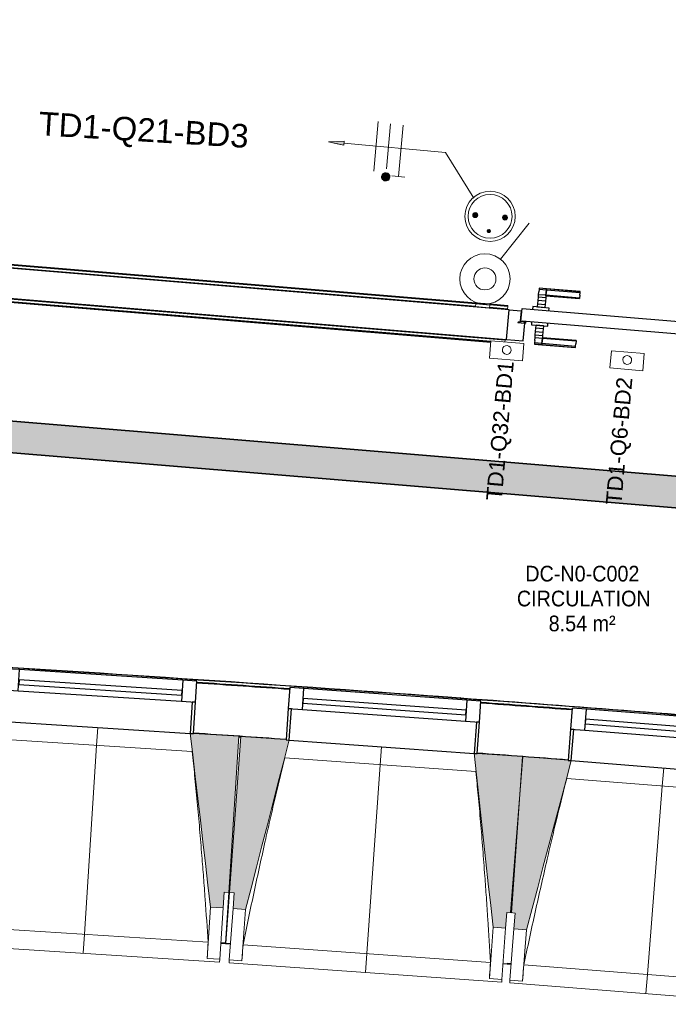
# Model space of a CAD drawing. Header units: millimetres. Extents: x -2845 to 74565, y -36590 to 13748.
# Tile 43 of 90: x 40119 to 42184, y -21681 to -18543. Entities that reach past the tile are written whole.
import ezdxf

# ---------------------------------------------------------------- set-up
doc = ezdxf.new("R2010")
doc.units = ezdxf.units.MM
for name, color, linetype, lineweight in [('A-DETL-GENF', 7, 'Continuous', 18), ('A-DOOR', 7, 'Continuous', 25), ('A-FLOR', 7, 'Continuous', 25), ('A-FLOR-HRAL', 7, 'Continuous', 18), ('A-GENM', 7, 'Continuous', 18), ('A-GLAZ', 7, 'Continuous', 25), ('A-WALL', 7, 'Continuous', 25), ('CABLE', 7, 'Continuous', 30), ('CABLES', 7, 'Continuous', 18), ('CHEMIN DE CABLE ELE', 7, 'Continuous', 18), ('ESPACE', 7, 'Continuous', 30), ('I-WALL', 7, 'Continuous', 25), ('INSTAL ELECTRIQUE', 7, 'Continuous', 18), ('Q-SPCQ', 7, 'Continuous', 18), ('S-BEAM', 7, 'Continuous', 18)]:
    doc.layers.add(name, color=color, linetype=linetype, lineweight=lineweight)
doc.styles.add('Arial_2', font='arial.ttf', dxfattribs={"height": 75})
doc.styles.add('Arial_3', font='arial.ttf', dxfattribs={"height": 50})
doc.styles.add('Arial_4', font='arial.ttf', dxfattribs={"width": 0.9, "height": 50})

# ---------------------------------------------------------------- blocks, each defined once
blk = doc.blocks.new('20_MUR PREFA_01 - MODULE_01 B-3165811-2021_015_1111_DCE_1_50_N0 FINI_CFO_PCN')
at = {"layer": 'A-GENM'}
for p, q in [((0, 722.1), (0, 661.4)), ((0, 661.4), (0, 58.5)), ((0, 0.7), (0, 58.5))]:
    blk.add_line(p, q, dxfattribs=at)
blk = doc.blocks.new('B02_DC_STR_rvt-1-2021_015_1111_DCE_1_50_N0 FINI_CFO_PCN')
at = {"layer": 'S-BEAM', "lineweight": 5, "true_color": 0x787878}
for points in [[(-12403.2, -21373.3), (-12400, -21323.4), (-12385, -21324.4), (-12352.8, -20826.6), (-12497.4, -20817.3), (-12497.4, -20818), (-12507.4, -20817.3), (-12443.1, -21370.7), (-12431.6, -21371.5)], [(-12331.4, -21378.4), (-12192.6, -20838.8), (-12202.6, -20838.1), (-12202.6, -20837.4), (-12347, -20827.1), (-12382.7, -21324.6), (-12367.8, -21325.6), (-12371.3, -21375.5), (-12333.6, -21378.2)], [(-11503.6, -21437.7), (-11500, -21387.9), (-11485, -21388.9), (-11449.3, -20891.4), (-11593.9, -20881.1), (-11593.9, -20881.7), (-11603.9, -20881), (-11543.5, -21434.9)], [(-11437, -21442.9), (-11294.4, -20904.3), (-11304.4, -20903.5), (-11304.4, -20902.8), (-11448.8, -20891.5), (-11487.9, -21388.7), (-11472.9, -21389.9), (-11476.9, -21439.8), (-11451.9, -21441.7)]]:
    blk.add_hatch(color=8, dxfattribs=at).paths.add_polyline_path(points)
at = {"layer": 'A-FLOR'}
for p, q in [((-12395.5, -21486.2), (-12410.5, -21485.2)), ((-12379.4, -21488.2), (-12410.5, -21486)), ((-12410.5, -21486), (-12379.4, -21488.2)), ((-11511.6, -21550.3), (-11485.7, -21552.3)), ((-11485.7, -21551.5), (-11498.3, -21550.5))]:
    blk.add_line(p, q, dxfattribs=at)
at = {"layer": 'S-BEAM'}
for p, q in [((-12352.8, -20826.6), (-12497.4, -20817.3)), ((-12385, -21324.4), (-12352.8, -20826.6)), ((-12347, -20827.1), (-12382.7, -21324.6)), ((-12202.5, -20837.4), (-12347, -20827.1)), ((-12501, -20875.6), (-13110.2, -20836.2)), ((-11449.3, -20891.4), (-11593.9, -20881.1)), ((-11448.8, -20891.5), (-11487.9, -21388.7)), ((-11485, -21388.9), (-11449.3, -20891.4)), ((-11304.3, -20902.8), (-11448.8, -20891.5)), ((-11597.9, -20939.4), (-12206.8, -20895.7)), ((-10700.4, -21009), (-11309.1, -20961.1)), ((-12403.2, -21373.3), (-12400, -21323.4)), ((-12400, -21323.4), (-12385, -21324.4)), ((-12385, -21324.4), (-12395.5, -21486.2)), ((-12394.3, -21486.3), (-12382.7, -21324.6)), ((-12382.7, -21324.6), (-12367.8, -21325.6)), ((-12367.8, -21325.6), (-12371.3, -21375.5)), ((-12443.1, -21370.7), (-12453.7, -21534.6)), ((-12443.1, -21370.7), (-12403.2, -21373.3)), ((-12403.2, -21373.3), (-12413.8, -21537.2)), ((-12383.1, -21539.3), (-12371.3, -21375.5)), ((-12371.3, -21375.5), (-12331.4, -21378.4)), ((-12343.2, -21542.2), (-12331.4, -21378.4)), ((-11503.6, -21437.7), (-11500, -21387.9)), ((-11500, -21387.9), (-11485, -21388.9)), ((-11487.9, -21388.7), (-11472.9, -21389.9)), ((-11472.9, -21389.9), (-11476.9, -21439.8)), ((-13238.5, -21432.1), (-12450.6, -21483.1)), ((-11543.5, -21434.9), (-11555.2, -21598.7)), ((-11543.5, -21434.9), (-11503.6, -21437.7)), ((-11503.6, -21437.7), (-11515.3, -21601.5)), ((-11489.8, -21603.5), (-11476.9, -21439.8)), ((-11476.9, -21439.8), (-11437, -21442.9)), ((-11449.9, -21606.6), (-11437, -21442.9)), ((-13282.6, -21490), (-12414.4, -21546.2)), ((-12410.6, -21487.3), (-12395.6, -21488.3)), ((-12395.5, -21487.1), (-12395.6, -21488.3)), ((-12394.5, -21488.4), (-12394.4, -21487.2)), ((-12394.5, -21488.4), (-12379.5, -21489.4)), ((-12339.3, -21490.7), (-11551.8, -21547.2)), ((-12453.7, -21534.6), (-12453.8, -21534.3)), ((-12413.8, -21537.2), (-12453.7, -21534.6)), ((-12413.8, -21537.2), (-12414.4, -21546.2)), ((-12383.7, -21548.3), (-12383.1, -21539.3)), ((-12383.7, -21548.3), (-11516, -21610.6)), ((-12343.2, -21542.2), (-12383.1, -21539.3)), ((-12343.1, -21541.9), (-12343.2, -21542.2)), ((-11511.7, -21551.7), (-11498.5, -21552.6)), ((-11498.5, -21552.6), (-11485.8, -21553.6)), ((-11445.6, -21555.2), (-10658.5, -21617.1)), ((-11555.2, -21598.7), (-11555.2, -21598.4)), ((-11515.3, -21601.5), (-11555.2, -21598.7)), ((-11515.3, -21601.5), (-11516, -21610.6)), ((-11490.5, -21612.5), (-11489.8, -21603.5)), ((-11490.5, -21612.5), (-10623.1, -21680.7)), ((-11449.9, -21606.6), (-11489.8, -21603.5)), ((-11449.8, -21606.3), (-11449.9, -21606.6))]:
    blk.add_line(p, q, dxfattribs=at)
at = {"layer": 'S-BEAM', "flags": 128}
for points in [[(-12507.5, -20816.6), (-12499.4, -20885.9), (-12491.4, -20955.2), (-12483.3, -21024.4), (-12475.3, -21093.7), (-12467.3, -21162.9), (-12459.2, -21232.2), (-12451.2, -21301.5), (-12443.1, -21370.7)], [(-12331.4, -21378.4), (-12314.1, -21310.8), (-12296.7, -21243.3), (-12279.3, -21175.8), (-12261.9, -21108.3), (-12244.6, -21040.7), (-12227.2, -20973.2), (-12209.8, -20905.7), (-12192.4, -20838.1)], [(-11603.9, -20880.3), (-11596.4, -20949.7), (-11588.8, -21019), (-11581.3, -21088.3), (-11573.7, -21157.6), (-11566.1, -21226.9), (-11558.6, -21296.3), (-11551, -21365.6), (-11543.5, -21434.9)], [(-11437, -21442.9), (-11419.2, -21375.5), (-11401.3, -21308.1), (-11383.5, -21240.7), (-11365.6, -21173.3), (-11347.8, -21105.9), (-11329.9, -21038.4), (-11312.1, -20971), (-11294.3, -20903.6)], [(-12453.8, -21534.3), (-12453.1, -21524.1), (-12452.5, -21513.9), (-12451.9, -21503.6), (-12451.3, -21493.4), (-12450.6, -21483.1)], [(-12339.3, -21490.7), (-12340, -21501), (-12340.8, -21511.2), (-12341.6, -21521.4), (-12342.4, -21531.7), (-12343.1, -21541.9)], [(-11555.2, -21598.4), (-11554.5, -21588.2), (-11553.8, -21577.9), (-11553.1, -21567.7), (-11552.4, -21557.5), (-11551.8, -21547.2)], [(-11445.6, -21555.2), (-11446.4, -21565.4), (-11447.3, -21575.6), (-11448.1, -21585.9), (-11449, -21596.1), (-11449.8, -21606.3)]]:
    blk.add_lwpolyline(points, dxfattribs=at)
at = {"layer": 'S-BEAM'}
for points, knots in [([(-12450.6, -21483.1), (-12453.6, -21437.2), (-12458.3, -21368.5), (-12465, -21276.8), (-12470.9, -21202.3), (-12477.6, -21122.1), (-12485.2, -21036.2), (-12493.1, -20954), (-12498.5, -20900.5), (-12501.1, -20875.6)], [0, 0, 0, 0, 0.2222222, 0.3333333, 0.4444444, 0.5833333, 0.7222222, 0.8611111, 0.9816328, 0.9816328, 0.9816328, 0.9816328]), ([(-12206.7, -20895.7), (-12216.8, -20936.8), (-12232, -21000.2), (-12252, -21086.3), (-12268.6, -21159.1), (-12286, -21237.7), (-12310.3, -21350.1), (-12327.8, -21434.4), (-12339.3, -21490.7)], [0.0183454, 0.0183454, 0.0183454, 0.0183454, 0.2222222, 0.3333333, 0.4444444, 0.5833333, 0.7222222, 1, 1, 1, 1]), ([(-11551.8, -21547.2), (-11554.4, -21501.3), (-11558.6, -21432.5), (-11564.7, -21340.8), (-11570, -21266.3), (-11576.2, -21186), (-11583.2, -21100), (-11590.5, -21017.8), (-11595.6, -20964.3), (-11598, -20939.4)], [0, 0, 0, 0, 0.2222222, 0.3333333, 0.4444444, 0.5833333, 0.7222222, 0.8611111, 0.9816328, 0.9816328, 0.9816328, 0.9816328]), ([(-11308.9, -20961.1), (-11319.3, -21002.1), (-11335, -21065.4), (-11355.6, -21151.3), (-11372.6, -21224.1), (-11390.6, -21302.6), (-11415.7, -21414.8), (-11433.8, -21499), (-11445.6, -21555.2)], [0.0183454, 0.0183454, 0.0183454, 0.0183454, 0.2222222, 0.3333333, 0.4444444, 0.5833333, 0.7222222, 1, 1, 1, 1])]:
    blk.add_open_spline(points, degree=3, knots=knots, dxfattribs=at)
at = {"layer": 'S-BEAM', "color": 5, "lineweight": 25, "true_color": 0x0000ff}
for p, rotation in [((-12801.8, -20797.6), 176.2953526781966), ((-11898.2, -20859.2), 175.8980836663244), ((-11000.2, -20926.8), 175.5008146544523)]:
    blk.add_blockref('20_MUR PREFA_01 - MODULE_01 B-3165811-2021_015_1111_DCE_1_50_N0 FINI_CFO_PCN', p, dxfattribs=dict(at, rotation=rotation))
blk = doc.blocks.new('PRT_SIMPLE_HUI_58x68x48 - PRT_BOIS_1V_930x2040x40-552385-2021_015_1111_DCE_1_50_N0 FINI_CFO_PCN')
at = {"layer": 'A-DETL-GENF', "lineweight": 25}
h = blk.add_hatch(color=256, dxfattribs=at)
h.paths.add_polyline_path([(-483.8, 9.7), (-483.8, 12.8), (-496.8, 14.5), (-500.5, 14.5), (-500.4, 13.2), (-495.9, 13.2), (-485.1, 11.7), (-484.4, 10.7)])
h.paths.add_polyline_path([(-488.5, 8), (-483.8, 9.7), (-485.1, 10.6), (-488.7, 9.3), (-505.2, 9.3), (-505.2, 10.2), (-502, 10.5), (-502, 11.5), (-508.5, 11.5), (-508.5, 8), (-488.6, 8)])
h = blk.add_hatch(color=256, dxfattribs=at)
h.paths.add_polyline_path([(413.8, 9.7), (415.1, 11.7), (426.1, 13.2), (430.5, 13.6), (430.5, 14.5), (425.9, 14.5), (413.8, 12.8), (413.8, 10.5)])
h.paths.add_polyline_path([(438.5, 8), (438.5, 11.5), (432, 11.5), (432.1, 10.2), (435.2, 10.2), (435.2, 9.3), (418.4, 9.4), (415.1, 10.6), (413.8, 9.7), (419.6, 8), (435.4, 8)])
at = {"layer": 'A-DETL-GENF'}
for p, q in [((-508.5, 11.5), (-502, 11.5)), ((-508.5, 8), (-508.5, 11.5)), ((-488.5, 8), (-508.5, 8)), ((-505.2, 10.2), (-505.2, 9.3)), ((-502, 10.2), (-505.2, 10.2)), ((-505.2, 9.3), (-488.7, 9.3)), ((-502, 11.5), (-502, 10.2)), ((-500.5, 14.5), (-496, 14.5)), ((-500.5, 13.2), (-500.5, 14.5)), ((-496.1, 13.2), (-500.5, 13.2)), ((-485.1, 11.7), (-496.1, 13.2)), ((-496, 14.5), (-483.8, 12.8)), ((-488.7, 9.3), (-485.1, 10.6)), ((-483.8, 9.7), (-488.5, 8)), ((-485.1, 10.6), (-485.1, 11.7)), ((-483.8, 12.8), (-483.8, 9.7)), ((413.8, 12.8), (426, 14.5)), ((413.8, 9.7), (413.8, 12.8)), ((418.5, 8), (413.8, 9.7)), ((426.1, 13.2), (415.1, 11.7)), ((415.1, 11.7), (415.1, 10.6)), ((415.1, 10.6), (418.7, 9.3)), ((438.5, 8), (418.5, 8)), ((418.7, 9.3), (435.2, 9.3)), ((426, 14.5), (430.5, 14.5)), ((430.5, 13.2), (426.1, 13.2)), ((430.5, 14.5), (430.5, 13.2)), ((432, 11.5), (438.5, 11.5)), ((432, 10.2), (432, 11.5)), ((435.2, 10.2), (432, 10.2)), ((435.2, 9.3), (435.2, 10.2)), ((438.5, 11.5), (438.5, 8))]:
    blk.add_line(p, q, dxfattribs=at)
at = {"layer": 'A-DOOR'}
for p, q in [((417, 54.5), (417, 977.5)), ((-427.1, 124), (-450.6, 124)), ((-450.6, 124), (-450.6, 123.5)), ((-450.6, 123.5), (-450.6, 119.4)), ((-427.1, 123.5), (-450.6, 123.5)), ((-450.6, 119.4), (-450.6, 112.3)), ((-427.1, 119.4), (-450.6, 119.4)), ((-450.6, 103), (-450.6, 112.3)), ((-450.6, 94.6), (-450.6, 103)), ((-427.1, 103), (-450.6, 103)), ((-450.6, 84.2), (-450.6, 94.6)), ((-427.1, 94.6), (-450.6, 94.6)), ((-319.6, 124), (-427.1, 124)), ((-427.1, 124), (-427.1, 123.5)), ((-427.1, 123.5), (-427.1, 124)), ((-427.1, 123.5), (-427.1, 119.4)), ((-319.6, 123.5), (-427.1, 123.5)), ((-427.1, 119.4), (-427.1, 123.5)), ((-427.1, 119.4), (-427.1, 112.3)), ((-319.6, 119.4), (-427.1, 119.4)), ((-427.1, 112.3), (-427.1, 119.4)), ((-427.1, 103), (-427.1, 112.3)), ((-427.1, 112.3), (-427.1, 103)), ((-427.1, 101.8), (-427.1, 103)), ((-319.6, 103), (-427.1, 103)), ((-427.1, 103), (-427.1, 94.6)), ((-427.1, 101.8), (-319.6, 101.8)), ((-427.1, 94.6), (-427.1, 84.2)), ((-319.6, 123.5), (-319.6, 124)), ((-319.6, 119.4), (-319.6, 123.5)), ((-319.6, 112.3), (-319.6, 119.4)), ((-319.6, 112.3), (-319.6, 103)), ((-319.6, 103), (-319.6, 101.8)), ((-465.6, 63.5), (-465.6, 54.5)), ((-413.4, 63.5), (-465.6, 63.5)), ((-450.6, 73.4), (-450.6, 84.2)), ((-427.1, 84.2), (-450.6, 84.2)), ((-450.6, 65), (-450.6, 73.4)), ((-450.6, 73.4), (-427.1, 73.4)), ((-450.6, 65), (-450.6, 64)), ((-450.6, 64), (-427.1, 64)), ((-427.1, 84.2), (-427.1, 73.4)), ((-427.1, 73.4), (-427.1, 65)), ((-427.1, 64), (-427.1, 65)), ((-413.4, 54.5), (-413.4, 63.5)), ((-499.5, 54.5), (430.5, 54.5)), ((-499.5, 14.5), (-499.5, 54.5)), ((430.5, 54.5), (430.5, 14.5)), ((426, 14.5), (-496, 14.5)), ((-465.6, 14.5), (-465.6, 5.5)), ((-465.6, 5.5), (-413.4, 5.5)), ((-427.1, 5), (-450.6, 5)), ((-450.6, 5), (-450.6, 4)), ((-450.6, -4.4), (-450.6, 4)), ((-427.1, 4), (-427.1, 5)), ((-427.1, 4), (-427.1, -4.4)), ((-413.4, 5.5), (-413.4, 14.5)), ((-450.6, -15.2), (-450.6, -4.4)), ((-427.1, -4.4), (-450.6, -4.4)), ((-450.6, -25.6), (-450.6, -15.2)), ((-450.6, -15.2), (-427.1, -15.2)), ((-450.6, -34), (-450.6, -25.6)), ((-450.6, -25.6), (-427.1, -25.6)), ((-427.1, -4.4), (-427.1, -15.2)), ((-427.1, -15.2), (-427.1, -25.6)), ((-427.1, -25.6), (-427.1, -34)), ((-450.6, -43.3), (-450.6, -34)), ((-450.6, -34), (-427.1, -34)), ((-450.6, -43.3), (-450.6, -50.4)), ((-450.6, -50.4), (-450.6, -54.5)), ((-450.6, -50.4), (-427.1, -50.4)), ((-450.6, -54.5), (-450.6, -55)), ((-450.6, -54.5), (-427.1, -54.5)), ((-450.6, -55), (-427.1, -55)), ((-427.1, -34), (-427.1, -32.8)), ((-319.6, -32.8), (-427.1, -32.8)), ((-427.1, -43.3), (-427.1, -34)), ((-427.1, -34), (-319.6, -34)), ((-427.1, -34), (-427.1, -43.3)), ((-427.1, -43.3), (-427.1, -50.4)), ((-427.1, -50.4), (-427.1, -43.3)), ((-427.1, -50.4), (-427.1, -54.5)), ((-427.1, -50.4), (-319.6, -50.4)), ((-427.1, -54.5), (-427.1, -50.4)), ((-427.1, -54.5), (-427.1, -55)), ((-427.1, -54.5), (-319.6, -54.5)), ((-427.1, -55), (-427.1, -54.5)), ((-427.1, -55), (-319.6, -55)), ((-319.6, -32.8), (-319.6, -34)), ((-319.6, -34), (-319.6, -43.3)), ((-319.6, -50.4), (-319.6, -43.3)), ((-319.6, -54.5), (-319.6, -50.4)), ((-319.6, -55), (-319.6, -54.5))]:
    blk.add_line(p, q, dxfattribs=at)
for radius, start, end in [(9.12, 155.8208, 180), (9.12, 180, 204.1792), (7.5, 360, 180), (7.5, 120, 180), (7.5, 180, 360), (7.5, 195, 225), (9.12, 111.9887, 120), (7.5, 63.5599, 90), (7.5, 0, 60), (7.5, 330, 0), (9.12, 335.8208, 0), (9.12, 240, 248.0113), (7.5, 240, 300), (9.12, 291.9887, 299.8029)]:
    blk.add_arc((429, 65.5), radius, start, end, dxfattribs=at)
at = {"layer": 'Q-SPCQ'}
for p, q in [((430.5, 54.5), (403.5, 54.5)), ((430.5, 40.5), (430.5, 54.5))]:
    blk.add_line(p, q, dxfattribs=at)
blk = doc.blocks.new('XXX_VIDE FENETRE - 590-389517-2021_015_1111_DCE_1_50_N0 FINI_CFO_PCN')
at = {"layer": 'A-GLAZ'}
for p, q in [((-305.1, 0), (-305.1, -100)), ((-295.1, 0), (-305.1, 0)), ((295.1, 0), (-295.1, 0)), ((-295.1, -100), (-295.1, 0)), ((305.1, 0), (295.1, 0)), ((295.1, 0), (295.1, -100)), ((305.1, -100), (305.1, 0)), ((-305.1, -100), (-295.1, -100)), ((-260.1, -100), (-305.1, -100)), ((-305.1, -100), (-305.1, -167.5)), ((-260.1, -167.5), (-260.1, -100)), ((260.1, -100), (-260.1, -100)), ((260.1, -100), (260.1, -167.5)), ((305.1, -100), (260.1, -100)), ((295.1, -100), (305.1, -100)), ((305.1, -167.5), (305.1, -100)), ((-305.1, -167.5), (-260.1, -167.5)), ((-260.1, -167.5), (260.1, -167.5)), ((260.1, -167.5), (305.1, -167.5))]:
    blk.add_line(p, q, dxfattribs=at)
at = {"layer": 'A-GLAZ', "color": 173, "true_color": 0x5c63b1}
for p, q in [((260.1, -120), (-260.1, -120)), ((-260.1, -120), (-260.1, -135)), ((260.1, -135), (260.1, -120)), ((-260.1, -135), (260.1, -135))]:
    blk.add_line(p, q, dxfattribs=at)
blk = doc.blocks.new('Garde-corps - Garde-corps-505703-2021_015_1111_DCE_1_50_N0 FINI_CFO_PCN')
at = {"layer": 'A-FLOR-HRAL'}
for p, q in [((-11599.2, -19455.6), (-14693, -19199)), ((-11598.6, -19448.5), (-14685.3, -19192.5)), ((-11598.4, -19446.7), (-14683.5, -19190.9)), ((-11598.3, -19445.1), (-14681.7, -19189.4)), ((-11496.4, -19457), (-11553.7, -19452.2)), ((-11496.3, -19455.2), (-11553.6, -19450.5)), ((-11496.1, -19453.6), (-11553.4, -19448.8)), ((-11497, -19464.1), (-11554.3, -19459.3)), ((-11497.2, -19467), (-11497, -19464.1)), ((-11496.4, -19457), (-11497, -19464.1)), ((-11496.3, -19455.2), (-11496.4, -19457)), ((-11496.3, -19455.2), (-11496.1, -19453.6))]:
    blk.add_line(p, q, dxfattribs=at)
blk = doc.blocks.new('Garde-corps - Garde-corps-507164-2021_015_1111_DCE_1_50_N0 FINI_CFO_PCN')
at = {"layer": 'A-FLOR-HRAL'}
for p, q in [((-14903.8, -19430.4), (-14891.6, -19283.8)), ((-14896.7, -19430.9), (-14885.1, -19291.5)), ((-14894.9, -19431.1), (-14883.5, -19293.4)), ((-14893.3, -19431.2), (-14882, -19295.2)), ((-14891.6, -19283.8), (-14742.3, -19296.2)), ((-14885.1, -19291.5), (-14891.6, -19283.8)), ((-14885.1, -19291.5), (-14742.9, -19303.3)), ((-14883.5, -19293.4), (-14743, -19305.1)), ((-14882, -19295.2), (-14743.2, -19306.7)), ((-14698.3, -19310.4), (-11550.5, -19571.5)), ((-14698.2, -19308.8), (-11550.4, -19569.9)), ((-14698, -19307.1), (-11550.3, -19568.1)), ((-14697.5, -19300), (-11505.3, -19564.7)), ((-14906.8, -19430.1), (-14903.8, -19430.4)), ((-14896.7, -19430.9), (-14903.8, -19430.4)), ((-14894.9, -19431.1), (-14896.7, -19430.9)), ((-14894.9, -19431.1), (-14893.3, -19431.2)), ((-11505.3, -19564.7), (-11505.8, -19570.2)), ((-11505.3, -19564.7), (-11505.1, -19561.7))]:
    blk.add_line(p, q, dxfattribs=at)
for points, knots in [([(-14891.6, -19283.8), (-14891.6, -19283.8), (-14891.7, -19283.8), (-14891.8, -19283.6), (-14892, -19283.4), (-14892.2, -19283.2), (-14892.3, -19283), (-14892.5, -19282.9), (-14892.7, -19282.6), (-14892.9, -19282.3), (-14893.2, -19282), (-14893.4, -19281.8), (-14893.8, -19281.3), (-14894.1, -19280.9), (-14894.4, -19280.6)], [0, 0, 0, 0, 0.166667, 0.25, 0.333333, 0.416667, 0.458333, 0.5, 0.583333, 0.666667, 0.708333, 0.75, 0.833333, 1, 1, 1, 1]), ([(-14882, -19295.2), (-14882, -19295.2), (-14882.1, -19295.2), (-14882.2, -19295), (-14882.3, -19294.9), (-14882.4, -19294.7), (-14882.6, -19294.5), (-14882.7, -19294.4), (-14882.8, -19294.2), (-14882.9, -19294.1), (-14883, -19294), (-14883.2, -19293.9), (-14883.3, -19293.7), (-14883.4, -19293.6), (-14883.5, -19293.5), (-14883.5, -19293.4)], [0.1, 0.1, 0.1, 0.1, 0.2, 0.3, 0.4, 0.475, 0.55, 0.6, 0.65, 0.7, 0.75, 0.8, 0.85, 0.9, 1, 1, 1, 1])]:
    blk.add_open_spline(points, degree=3, knots=knots, dxfattribs=at)
blk = doc.blocks.new('Garde-corps - Garde-corps-508221-2021_015_1111_DCE_1_50_N0 FINI_CFO_PCN')
at = {"layer": 'A-FLOR-HRAL'}
for p, q in [((-11647.5, -20702.7), (-11647.8, -20702.7)), ((-11517.4, -20725.9), (-11537.5, -20724.4)), ((-11295.1, -20739.9), (-11333.8, -20737.3))]:
    blk.add_line(p, q, dxfattribs=at)
for radius, start, end in [(130446.8, 85.301593, 87.259515), (130448.6, 85.791063, 87.258723), (130439.7, 86.029611, 86.159933), (130448.6, 85.301593, 85.790698), (130439.7, 85.633537, 85.761579)]:
    blk.add_arc((-21222.6, -150801), radius, start, end, dxfattribs=at)
blk = doc.blocks.new('B02_ARC_rvt-1-2021_015_1111_DCE_1_50_N0 FINI_CFO_PCN')
at = {"layer": 'A-FLOR'}
for p, q in [((-11492.6, -19467.4), (-11454.4, -19470.6)), ((-11454.4, -19470.6), (-11457.1, -19503.5)), ((-11457.1, -19503.5), (-11455.6, -19503.6)), ((-11447.3, -19566.5), (-11442.7, -19510.7)), ((-11442.6, -19509.3), (-11442.4, -19507.3)), ((-11442.3, -19506), (-11442.2, -19504.7)), ((-11500.5, -19562.1), (-11447.3, -19566.5)), ((-12352.9, -20828.5), (-12347.2, -20828.8))]:
    blk.add_line(p, q, dxfattribs=at)
at = {"layer": 'A-WALL'}
for p, q in [((-11492.6, -19467.4), (-14696.3, -19201.7)), ((-14894.4, -19280.6), (-11500.5, -19562.1)), ((-11500.5, -19562.1), (-11492.6, -19467.4))]:
    blk.add_line(p, q, dxfattribs=at)
at = {"layer": 'I-WALL'}
for radius, start, end in [(130436.7, 86.029614, 86.15993), (130436.7, 85.63354, 85.761576), (130276.7, 86.029775, 86.159763), (130276.7, 85.633703, 85.761409)]:
    blk.add_arc((-21222.6, -150801), radius, start, end, dxfattribs=at)
at = {"layer": 'A-DOOR', "lineweight": 18, "rotation": 355.258613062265}
blk.add_blockref('PRT_SIMPLE_HUI_58x68x48 - PRT_BOIS_1V_930x2040x40-552385-2021_015_1111_DCE_1_50_N0 FINI_CFO_PCN', (-10958, -19559.4), dxfattribs=at)
at = {"layer": 'A-FLOR-HRAL', "lineweight": 18}
for name in ['Garde-corps - Garde-corps-505703-2021_015_1111_DCE_1_50_N0 FINI_CFO_PCN', 'Garde-corps - Garde-corps-507164-2021_015_1111_DCE_1_50_N0 FINI_CFO_PCN', 'Garde-corps - Garde-corps-508221-2021_015_1111_DCE_1_50_N0 FINI_CFO_PCN']:
    blk.add_blockref(name, (0, 0), dxfattribs=at)
at = {"layer": 'A-GLAZ', "lineweight": 18}
for p, rotation in [((-12801.9, -20798.2), 176.2953526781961), ((-11898.2, -20859.9), 175.8980836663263), ((-11000.2, -20927.5), 175.5008146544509)]:
    blk.add_blockref('XXX_VIDE FENETRE - 590-389517-2021_015_1111_DCE_1_50_N0 FINI_CFO_PCN', p, dxfattribs=dict(at, rotation=rotation))
blk = doc.blocks.new('603_2POSTES_VERTICAUX_CLS_PUI_LEGRAND - INTERRUPTEUR SA _ PC 2P_T 230V-V14-2021_015_1111_DCE_1_50_N0 FINI_CFO_PCN')
at = {"layer": 'A-DETL-GENF'}
for points in [[(1.3, -249.3), (2.5, -248.8), (4.8, -245.8), (5, -244.5), (3.5, -241), (2.5, -240.2), (-1.3, -239.7), (-3.5, -241), (-4.8, -243.2), (-4.3, -247), (-2.5, -248.8)], [(-45.5, -299.1), (-42, -297), (-39.9, -293.5), (-39.9, -289.5), (-42, -286), (-45.5, -283.9), (-49.5, -283.9), (-51.4, -284.7), (-54.3, -287.6), (-55.3, -291.5), (-54.3, -295.4), (-53, -297), (-49.5, -299.1)], [(49.5, -299.1), (53, -297), (55, -293.5), (55, -289.5), (53, -286), (51.4, -284.7), (47.5, -283.7), (43.6, -284.7), (40.7, -287.6), (39.7, -291.5), (40.7, -295.4), (43.6, -298.3), (47.5, -299.3)]]:
    blk.add_hatch(color=256, dxfattribs=at).paths.add_polyline_path(points)
blk.add_line((-44.4, -158.1), (-125.5, -279.8), dxfattribs=at)
for centre, radius in [((0, -91.5), 80), ((0, -91.5), 35), ((0, -291.5), 80), ((0, -291.5), 70), ((0, -244.5), 5), ((-47.5, -291.5), 7.82), ((47.5, -291.5), 7.82)]:
    blk.add_circle(centre, radius, dxfattribs=at)
for centre, radius, start, end in [((0, -244.5), 5, 360, 180), ((0, -244.5), 5, 180, 360), ((-47.5, -291.5), 7.82, 360, 180), ((-47.5, -291.5), 7.82, 180, 360), ((47.5, -291.5), 7.82, 360, 180), ((47.5, -291.5), 7.82, 180, 0)]:
    blk.add_arc(centre, radius, start, end, dxfattribs=at)
blk = doc.blocks.new('Legrand_Mosaic_va_et_vient_easy_led_10AX_2_mod_blanc_077011L - Legrand_Mosaic_va_et_vient_easy_led_10AX_2_mod_blanc_077011L-V15-2021_015_1111_DCE_1_50_N0 FINI_CFO_PCN')
at = {"layer": 'INSTAL ELECTRIQUE'}
for p, q in [((1968.8, -26160.8), (1967.2, -26169.2)), ((1968.8, -26160.8), (2013, -26169.3)), ((1970, -26160), (1969.8, -26161)), ((1966.5, -26173.1), (1967, -26170.2)), ((1966.5, -26173.1), (2010.7, -26181.5)), ((1967, -26170.2), (1967.2, -26169.2)), ((2011.2, -26178.6), (1967, -26170.2)), ((2011.4, -26177.6), (1967.2, -26169.2)), ((2011.2, -26178.6), (2010.7, -26181.5)), ((2011.4, -26177.6), (2011.2, -26178.6)), ((2011.4, -26177.6), (2013, -26169.3)), ((2012.2, -26168.1), (2012, -26169.1))]:
    blk.add_line(p, q, dxfattribs=at)
blk = doc.blocks.new('602_BOITE DE DERIVATION - 105X105X50 GENERIQUE-7162875-2021_015_1111_DCE_1_50_N0 FINI_CFO_PCN')
at = {"layer": 'INSTAL ELECTRIQUE'}
for p, q in [((-11171.2, -19653.1), (-11166.6, -19598.3)), ((-11166.6, -19598.3), (-11062, -19607)), ((-11062, -19607), (-11066.5, -19661.8)), ((-11066.5, -19661.8), (-11171.2, -19653.1))]:
    blk.add_line(p, q, dxfattribs=at)
for start, end in [(175.2586, 355.2586), (355.2586, 175.2586)]:
    blk.add_arc((-11116.4, -19627.6), 14, start, end, dxfattribs=at)
blk = doc.blocks.new('602_BOITE DE DERIVATION - 105X105X50 GENERIQUE-7163061-2021_015_1111_DCE_1_50_N0 FINI_CFO_PCN')
at = {"layer": 'INSTAL ELECTRIQUE'}
for p, q in [((-11554.7, -19621.3), (-11550.1, -19566.5)), ((-11550.1, -19566.5), (-11445.5, -19575.2)), ((-11445.5, -19575.2), (-11450, -19630)), ((-11450, -19630), (-11554.7, -19621.3))]:
    blk.add_line(p, q, dxfattribs=at)
for start, end in [(175.2586, 355.2586), (355.2586, 175.2586)]:
    blk.add_arc((-11499.9, -19595.8), 14, start, end, dxfattribs=at)
blk = doc.blocks.new('Fil - COCHE DE FIL_PE_SYMBOLE-4085576-2021_015_1111_DCE_1_50_N0 FINI_CFO_PCN')
at = {"layer": 'CABLES', "lineweight": 9}
for p, q in [((-0.42, 1.8), (0.42, 1.8)), ((0, 1.8), (0, -1.48))]:
    blk.add_line(p, q, dxfattribs=at)
blk = doc.blocks.new('Fil - Coche de fil circulaire-323115-2021_015_1111_DCE_1_50_N0 FINI_CFO_PCN')
at = {"layer": 'CABLES', "lineweight": 9}
blk.add_hatch(color=256, dxfattribs=at).paths.add_polyline_path([(0.235, 2.023), (0.193, 2.078), (0.139, 2.12), (0.075, 2.147), (0.006, 2.156), (-0.062, 2.147), (-0.126, 2.12), (-0.181, 2.078), (-0.223, 2.023), (-0.249, 1.96), (-0.258, 1.891), (-0.249, 1.823), (-0.223, 1.759), (-0.181, 1.704), (-0.126, 1.662), (-0.062, 1.636), (0.006, 1.627), (0.075, 1.636), (0.139, 1.662), (0.193, 1.704), (0.235, 1.759), (0.262, 1.823), (0.271, 1.891), (0.262, 1.96)])
blk.add_line((0, 1.371), (0, -1.507), dxfattribs=at)
for start, end in [(360, 180), (180, 360)]:
    blk.add_arc((0.006, 1.891), 0.265, start, end, dxfattribs=at)
blk = doc.blocks.new('Fil - Coche de fil long-323512-2021_015_1111_DCE_1_50_N0 FINI_CFO_PCN')
at = {"layer": 'CABLES', "lineweight": 9}
blk.add_line((0, 1.605), (0, -1.57), dxfattribs=at)
blk = doc.blocks.new('B02_ELE_rvt-1-2021_015_1111_DCE_1_50_N0 FINI_CFO_PCN')
at = {"layer": 'CABLES'}
blk.add_hatch(color=256, dxfattribs=at).paths.add_polyline_path([(-12018.3, -18943.6), (-12017.1, -18930.4), (-12067.9, -18932.5), (-12039.7, -18938.8)])
at = {"layer": 'CHEMIN DE CABLE ELE', "lineweight": 5, "true_color": 0x0080ff}
h = blk.add_hatch(color=150, dxfattribs=at)
h.paths.add_polyline_path([(-9335.1, -20233.4), (-9326.8, -20133.7), (-14727.6, -19685.8), (-14735.9, -19785.4), (-9688.5, -20204.1)])
h.paths.add_polyline_path([(-14394, -19810.9), (-14397.3, -19810), (-14400.3, -19808.3), (-14402.9, -19805.7), (-14404.5, -19802.9), (-14405.4, -19799.6), (-14405.4, -19796), (-14404.6, -19792.8), (-14402.9, -19789.8), (-14400.4, -19787.3), (-14397.3, -19785.5), (-14394.1, -19784.7), (-14390.6, -19784.7), (-14387.3, -19785.6), (-14384.3, -19787.2), (-14381.9, -19789.7), (-14380.1, -19792.6), (-14379.2, -19796), (-14379.3, -19799.6), (-14380.1, -19802.9), (-14381.8, -19805.8), (-14384.2, -19808.2), (-14387.4, -19810), (-14390.9, -19810.9)])
at = {"layer": 'CABLES'}
for p, q in [((-12017.1, -18930.4), (-12067.9, -18932.5)), ((-12017.1, -18930.4), (-12067.9, -18932.5)), ((-12067.9, -18932.5), (-12018.3, -18943.6)), ((-12067.9, -18932.5), (-12039.7, -18938.8)), ((-12039.7, -18938.8), (-12018.3, -18943.6)), ((-12018.3, -18943.6), (-12017.1, -18930.4)), ((-12018.3, -18943.6), (-12017.1, -18930.4))]:
    blk.add_line(p, q, dxfattribs=at)
at = {"layer": 'CABLES', "flags": 128}
blk.add_lwpolyline([(-12018.1, -18937), (-11695.2, -18966.2), (-11604.2, -19112.2)], dxfattribs=at)
at = {"layer": 'CHEMIN DE CABLE ELE', "color": 8, "lineweight": 35, "true_color": 0x808080}
for p, q in [((-14727.6, -19685.8), (-9326.8, -20133.7)), ((-14140.8, -19834.8), (-9335.1, -20233.4))]:
    blk.add_line(p, q, dxfattribs=at)
at = {"layer": 'CABLES', "lineweight": 18, "xscale": 49.99999999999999, "yscale": 49.99999999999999, "zscale": 49.99999999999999, "rotation": 174.8265075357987}
for name, p in [('Fil - Coche de fil long-323512-2021_015_1111_DCE_1_50_N0 FINI_CFO_PCN', (-11915.8, -18946.3)), ('Fil - Coche de fil circulaire-323115-2021_015_1111_DCE_1_50_N0 FINI_CFO_PCN', (-11876.3, -18949.8)), ('Fil - COCHE DE FIL_PE_SYMBOLE-4085576-2021_015_1111_DCE_1_50_N0 FINI_CFO_PCN', (-11836.7, -18953.4))]:
    blk.add_blockref(name, p, dxfattribs=at)
at = {"layer": 'INSTAL ELECTRIQUE', "color": 253, "lineweight": 18, "true_color": 0xaaaaaa}
for name, p, rotation in [('603_2POSTES_VERTICAUX_CLS_PUI_LEGRAND - INTERRUPTEUR SA _ PC 2P_T 230V-V14-2021_015_1111_DCE_1_50_N0 FINI_CFO_PCN', (-11577, -19460.4), 175.2586130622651), ('Legrand_Mosaic_va_et_vient_easy_led_10AX_2_mod_blanc_077011L - Legrand_Mosaic_va_et_vient_easy_led_10AX_2_mod_blanc_077011L-V15-2021_015_1111_DCE_1_50_N0 FINI_CFO_PCN', (-6821.8, -45265.7), 186.0889812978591)]:
    blk.add_blockref(name, p, dxfattribs=dict(at, rotation=rotation))
for name in ['602_BOITE DE DERIVATION - 105X105X50 GENERIQUE-7163061-2021_015_1111_DCE_1_50_N0 FINI_CFO_PCN', '602_BOITE DE DERIVATION - 105X105X50 GENERIQUE-7162875-2021_015_1111_DCE_1_50_N0 FINI_CFO_PCN']:
    blk.add_blockref(name, (0, 0), dxfattribs=at)
at = {"layer": 'CABLE', "lineweight": 9, "insert": (-12987.6, -18836.3), "char_height": 75, "width": 821.73, "attachment_point": 1, "rotation": 356.5, "style": 'Arial_2'}
blk.add_mtext('TD1-Q21-BD3', dxfattribs=at)
at = {"layer": 'INSTAL ELECTRIQUE', "lineweight": 9, "char_height": 50, "attachment_point": 1, "rotation": 85, "style": 'Arial_3'}
for s, insert, width in [('TD1-Q32-BD1', (-11565.8, -20072.9), 537.131), ('TD1-Q6-BD2', (-11184.9, -20086.4), 489.029)]:
    blk.add_mtext(s, dxfattribs=dict(at, insert=insert, width=width))

msp = doc.modelspace()

# ---------------------------------------------------------------- block references
at = {"lineweight": 5}
for name in ['B02_DC_STR_rvt-1-2021_015_1111_DCE_1_50_N0 FINI_CFO_PCN', 'B02_ARC_rvt-1-2021_015_1111_DCE_1_50_N0 FINI_CFO_PCN', 'B02_ELE_rvt-1-2021_015_1111_DCE_1_50_N0 FINI_CFO_PCN']:
    msp.add_blockref(name, (53169.3, 0), dxfattribs=at)

# ---------------------------------------------------------------- texts
at = {"layer": 'ESPACE', "color": 8, "true_color": 0x808080, "char_height": 50, "attachment_point": 1, "style": 'Arial_4'}
for s, insert, width in [('DC-N0-C002', (41728.5, -20283.4), 436.519), ('CIRCULATION', (41701.7, -20362.7), 497.848), ('8.54 m²', (41802.9, -20442.1), 256.139)]:
    msp.add_mtext(s, dxfattribs=dict(at, insert=insert, width=width))

doc.saveas('drawing.dxf')
